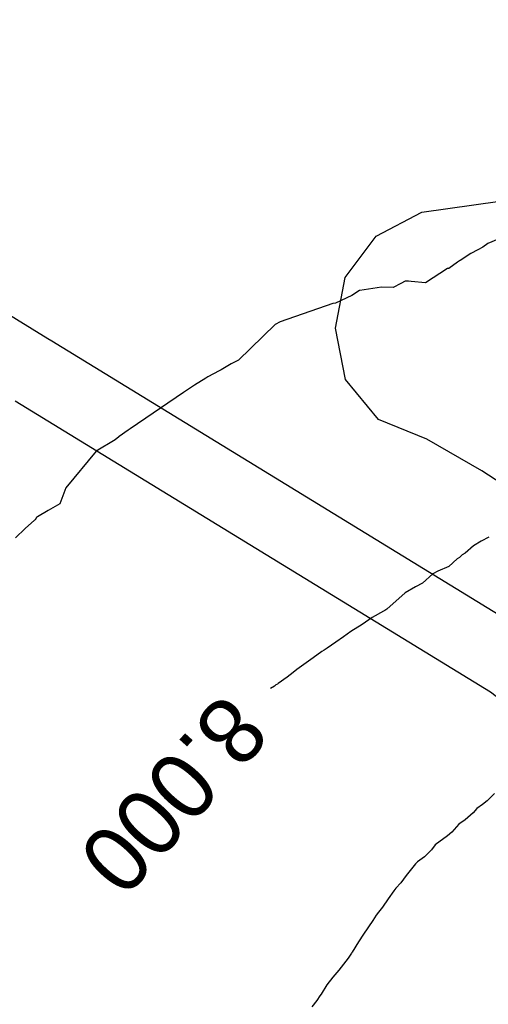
# Model space of a CAD drawing. Extents: x 158343 to 162498, y 431347 to 434500.
# Tile 144 of 220: x 159487 to 159500, y 434091 to 434118. Entities that reach past the tile are written whole.
import ezdxf

# ---------------------------------------------------------------- set-up
doc = ezdxf.new("R2010")
doc.units = 0
doc.header["$LTSCALE"] = 10
doc.header["$MEASUREMENT"] = 0
for name, color, linetype in [('000_arcering', 8, 'CONTINUOUS'), ('33_trappen en balustraden', 252, 'CONTINUOUS'), ('47_binneninrichting', 8, 'CONTINUOUS'), ('def. con-hoogtelijn (index)', 8, 'CONTINUOUS')]:
    doc.layers.add(name, color=color, linetype=linetype)
doc.styles.add('Style-WORKING', font='WORKING.shx')

# ---------------------------------------------------------------- blocks, each defined once
blk = doc.blocks.new('bestaande hoogtelijnen')
at = {"layer": 'def. con-hoogtelijn (index)'}
for p, q in [((-166.853, 45.879), (-167.721, 45.51)), ((-166.853, 45.879), (-167.721, 45.51)), ((-167.721, 45.51), (-167.852, 45.413)), ((-167.721, 45.51), (-167.852, 45.413)), ((-168.179, 45.24), (-168.473, 45.053)), ((-168.179, 45.24), (-168.473, 45.053)), ((-167.992, 45.341), (-168.179, 45.24)), ((-167.992, 45.341), (-168.179, 45.24)), ((-167.852, 45.413), (-167.992, 45.341)), ((-167.852, 45.413), (-167.992, 45.341)), ((-168.541, 45.004), (-168.774, 44.835)), ((-168.541, 45.004), (-168.774, 44.835)), ((-168.492, 45.04), (-168.541, 45.004)), ((-168.492, 45.04), (-168.541, 45.004)), ((-168.485, 45.045), (-168.492, 45.04)), ((-168.485, 45.045), (-168.492, 45.04)), ((-168.473, 45.053), (-168.485, 45.045)), ((-168.473, 45.053), (-168.485, 45.045)), ((-168.81, 44.837), (-169.415, 44.442)), ((-168.81, 44.837), (-169.415, 44.442)), ((-168.774, 44.835), (-168.81, 44.837)), ((-168.774, 44.835), (-168.81, 44.837)), ((-170.079, 44.426), (-170.29, 44.317)), ((-170.079, 44.426), (-170.29, 44.317)), ((-169.966, 44.493), (-170.079, 44.426)), ((-169.966, 44.493), (-170.079, 44.426)), ((-169.878, 44.489), (-169.966, 44.493)), ((-169.878, 44.489), (-169.966, 44.493)), ((-169.799, 44.484), (-169.878, 44.489)), ((-169.799, 44.484), (-169.878, 44.489)), ((-169.415, 44.442), (-169.799, 44.484)), ((-169.415, 44.442), (-169.799, 44.484)), ((-171.203, 44.235), (-171.413, 44.103)), ((-171.203, 44.235), (-171.413, 44.103)), ((-171.197, 44.236), (-171.203, 44.235)), ((-171.197, 44.236), (-171.203, 44.235)), ((-170.609, 44.324), (-171.197, 44.236)), ((-170.609, 44.324), (-171.197, 44.236)), ((-170.29, 44.317), (-170.609, 44.324)), ((-170.29, 44.317), (-170.609, 44.324)), ((-171.933, 43.885), (-173.364, 43.385)), ((-171.933, 43.885), (-173.364, 43.385)), ((-171.858, 43.89), (-171.933, 43.885)), ((-171.858, 43.89), (-171.933, 43.885)), ((-171.413, 44.103), (-171.858, 43.89)), ((-171.413, 44.103), (-171.858, 43.89)), ((-173.364, 43.385), (-173.498, 43.313)), ((-173.364, 43.385), (-173.498, 43.313)), ((-173.498, 43.313), (-174.492, 42.345)), ((-173.498, 43.313), (-174.492, 42.345)), ((-174.492, 42.345), (-174.687, 42.246)), ((-174.492, 42.345), (-174.687, 42.246)), ((-175.016, 42.051), (-175.328, 41.887)), ((-175.016, 42.051), (-175.328, 41.887)), ((-175.001, 42.06), (-175.016, 42.051)), ((-175.001, 42.06), (-175.016, 42.051)), ((-174.961, 42.082), (-175.001, 42.06)), ((-174.961, 42.082), (-175.001, 42.06)), ((-174.687, 42.246), (-174.961, 42.082)), ((-174.687, 42.246), (-174.961, 42.082)), ((-175.38, 41.854), (-175.691, 41.665)), ((-175.38, 41.854), (-175.691, 41.665)), ((-175.328, 41.887), (-175.38, 41.854)), ((-175.328, 41.887), (-175.38, 41.854)), ((-175.904, 41.519), (-175.989, 41.464)), ((-175.904, 41.519), (-175.989, 41.464)), ((-175.691, 41.665), (-175.904, 41.519)), ((-175.691, 41.665), (-175.904, 41.519)), ((-175.989, 41.464), (-177.437, 40.477)), ((-175.989, 41.464), (-177.437, 40.477)), ((-177.492, 40.438), (-177.731, 40.271)), ((-177.492, 40.438), (-177.731, 40.271)), ((-177.437, 40.477), (-177.492, 40.438)), ((-177.437, 40.477), (-177.492, 40.438)), ((-177.843, 40.18), (-178.357, 39.872)), ((-177.843, 40.18), (-178.357, 39.872)), ((-177.743, 40.258), (-177.843, 40.18)), ((-177.743, 40.258), (-177.843, 40.18)), ((-177.731, 40.271), (-177.743, 40.258)), ((-177.731, 40.271), (-177.743, 40.258)), ((-178.357, 39.872), (-179.181, 38.872)), ((-178.357, 39.872), (-179.181, 38.872)), ((-179.181, 38.872), (-179.345, 38.437)), ((-179.181, 38.872), (-179.345, 38.437)), ((-179.345, 38.437), (-179.664, 38.256)), ((-179.345, 38.437), (-179.664, 38.256)), ((-180.035, 37.991), (-180.284, 37.768)), ((-180.035, 37.991), (-180.284, 37.768)), ((-180.019, 38.003), (-180.035, 37.991)), ((-180.019, 38.003), (-180.035, 37.991)), ((-179.976, 38.068), (-180.019, 38.003)), ((-179.976, 38.068), (-180.019, 38.003)), ((-179.952, 38.084), (-179.976, 38.068)), ((-179.952, 38.084), (-179.976, 38.068)), ((-179.664, 38.256), (-179.952, 38.084)), ((-179.664, 38.256), (-179.952, 38.084)), ((-180.284, 37.768), (-180.553, 37.519)), ((-180.284, 37.768), (-180.553, 37.519)), ((-167.69, 37.537), (-167.901, 37.428)), ((-167.69, 37.537), (-167.901, 37.428)), ((-167.69, 37.537), (-167.901, 37.428)), ((-168.111, 37.296), (-168.334, 37.098)), ((-168.111, 37.296), (-168.334, 37.098)), ((-168.111, 37.296), (-168.334, 37.098)), ((-167.901, 37.428), (-168.111, 37.296)), ((-167.901, 37.428), (-168.111, 37.296)), ((-167.901, 37.428), (-168.111, 37.296)), ((-168.555, 36.946), (-168.776, 36.74)), ((-168.555, 36.946), (-168.776, 36.74)), ((-168.555, 36.946), (-168.776, 36.74)), ((-168.492, 36.978), (-168.555, 36.946)), ((-168.492, 36.978), (-168.555, 36.946)), ((-168.492, 36.978), (-168.555, 36.946)), ((-168.454, 37.013), (-168.492, 36.978)), ((-168.454, 37.013), (-168.492, 36.978)), ((-168.454, 37.013), (-168.492, 36.978)), ((-168.413, 37.05), (-168.454, 37.013)), ((-168.413, 37.05), (-168.454, 37.013)), ((-168.413, 37.05), (-168.454, 37.013)), ((-168.334, 37.098), (-168.413, 37.05)), ((-168.334, 37.098), (-168.413, 37.05)), ((-168.334, 37.098), (-168.413, 37.05)), ((-168.776, 36.74), (-169.079, 36.606)), ((-168.776, 36.74), (-169.079, 36.606)), ((-168.776, 36.74), (-169.079, 36.606)), ((-169.213, 36.534), (-169.492, 36.28)), ((-169.213, 36.534), (-169.492, 36.28)), ((-169.213, 36.534), (-169.492, 36.28)), ((-169.079, 36.606), (-169.213, 36.534)), ((-169.079, 36.606), (-169.213, 36.534)), ((-169.079, 36.606), (-169.213, 36.534)), ((-169.687, 36.181), (-169.961, 36.017)), ((-169.687, 36.181), (-169.961, 36.017)), ((-169.687, 36.181), (-169.961, 36.017)), ((-169.492, 36.28), (-169.687, 36.181)), ((-169.492, 36.28), (-169.687, 36.181)), ((-169.492, 36.28), (-169.687, 36.181)), ((-169.961, 36.017), (-170.461, 35.576)), ((-169.961, 36.017), (-170.461, 35.576)), ((-169.961, 36.017), (-170.461, 35.576)), ((-170.861, 35.354), (-171.132, 35.159)), ((-170.861, 35.354), (-171.132, 35.159)), ((-170.861, 35.354), (-171.132, 35.159)), ((-170.549, 35.519), (-170.861, 35.354)), ((-170.549, 35.519), (-170.861, 35.354)), ((-170.549, 35.519), (-170.861, 35.354)), ((-170.516, 35.544), (-170.549, 35.519)), ((-170.516, 35.544), (-170.549, 35.519)), ((-170.516, 35.544), (-170.549, 35.519)), ((-170.492, 35.558), (-170.516, 35.544)), ((-170.492, 35.558), (-170.516, 35.544)), ((-170.492, 35.558), (-170.516, 35.544)), ((-170.461, 35.576), (-170.492, 35.558)), ((-170.461, 35.576), (-170.492, 35.558)), ((-170.461, 35.576), (-170.492, 35.558)), ((-171.132, 35.159), (-171.443, 34.97)), ((-171.132, 35.159), (-171.443, 34.97)), ((-171.132, 35.159), (-171.443, 34.97)), ((-171.638, 34.826), (-171.852, 34.68)), ((-171.638, 34.826), (-171.852, 34.68)), ((-171.638, 34.826), (-171.852, 34.68)), ((-171.443, 34.97), (-171.638, 34.826)), ((-171.443, 34.97), (-171.638, 34.826)), ((-171.443, 34.97), (-171.638, 34.826)), ((-172.084, 34.519), (-172.169, 34.464)), ((-172.084, 34.519), (-172.169, 34.464)), ((-172.084, 34.519), (-172.169, 34.464)), ((-171.852, 34.68), (-172.084, 34.519)), ((-171.852, 34.68), (-172.084, 34.519)), ((-171.852, 34.68), (-172.084, 34.519)), ((-172.463, 34.258), (-172.907, 33.934)), ((-172.463, 34.258), (-172.907, 33.934)), ((-172.463, 34.258), (-172.907, 33.934)), ((-172.224, 34.424), (-172.463, 34.258)), ((-172.224, 34.424), (-172.463, 34.258)), ((-172.224, 34.424), (-172.463, 34.258)), ((-172.169, 34.464), (-172.224, 34.424)), ((-172.169, 34.464), (-172.224, 34.424)), ((-172.169, 34.464), (-172.224, 34.424)), ((-173.168, 33.732), (-173.413, 33.556)), ((-173.168, 33.732), (-173.413, 33.556)), ((-173.168, 33.732), (-173.413, 33.556)), ((-173.007, 33.856), (-173.168, 33.732)), ((-173.007, 33.856), (-173.168, 33.732)), ((-173.007, 33.856), (-173.168, 33.732)), ((-172.907, 33.934), (-173.007, 33.856)), ((-172.907, 33.934), (-173.007, 33.856)), ((-172.907, 33.934), (-173.007, 33.856)), ((-173.516, 33.481), (-173.627, 33.425)), ((-173.516, 33.481), (-173.627, 33.425)), ((-173.516, 33.481), (-173.627, 33.425)), ((-173.475, 33.519), (-173.516, 33.481)), ((-173.475, 33.519), (-173.516, 33.481)), ((-173.475, 33.519), (-173.516, 33.481)), ((-173.436, 33.542), (-173.475, 33.519)), ((-173.436, 33.542), (-173.475, 33.519)), ((-173.436, 33.542), (-173.475, 33.519)), ((-173.413, 33.556), (-173.436, 33.542)), ((-173.413, 33.556), (-173.436, 33.542)), ((-173.413, 33.556), (-173.436, 33.542)), ((-167.539, 30.566), (-167.733, 30.372)), ((-167.539, 30.566), (-167.733, 30.372)), ((-167.866, 30.268), (-168.013, 30.161)), ((-167.866, 30.268), (-168.013, 30.161)), ((-167.733, 30.372), (-167.866, 30.268)), ((-167.733, 30.372), (-167.866, 30.268)), ((-168.117, 30.046), (-168.333, 29.855)), ((-168.117, 30.046), (-168.333, 29.855)), ((-168.013, 30.161), (-168.117, 30.046)), ((-168.013, 30.161), (-168.117, 30.046)), ((-168.506, 29.735), (-168.698, 29.519)), ((-168.506, 29.735), (-168.698, 29.519)), ((-168.333, 29.855), (-168.506, 29.735)), ((-168.333, 29.855), (-168.506, 29.735)), ((-168.698, 29.519), (-168.812, 29.415)), ((-168.698, 29.519), (-168.812, 29.415)), ((-169.145, 29.172), (-169.249, 29.035)), ((-169.145, 29.172), (-169.249, 29.035)), ((-168.812, 29.415), (-169.145, 29.172)), ((-168.812, 29.415), (-169.145, 29.172)), ((-169.249, 29.035), (-169.441, 28.843)), ((-169.249, 29.035), (-169.441, 28.843)), ((-169.684, 28.653), (-169.934, 28.336)), ((-169.684, 28.653), (-169.934, 28.336)), ((-169.625, 28.711), (-169.684, 28.653)), ((-169.625, 28.711), (-169.684, 28.653)), ((-169.441, 28.843), (-169.625, 28.711)), ((-169.441, 28.843), (-169.625, 28.711)), ((-170.086, 28.144), (-170.22, 27.996)), ((-170.086, 28.144), (-170.22, 27.996)), ((-169.934, 28.336), (-170.086, 28.144)), ((-169.934, 28.336), (-170.086, 28.144)), ((-170.272, 27.924), (-170.429, 27.705)), ((-170.272, 27.924), (-170.429, 27.705)), ((-170.22, 27.996), (-170.272, 27.924)), ((-170.22, 27.996), (-170.272, 27.924)), ((-170.429, 27.705), (-170.576, 27.477)), ((-170.429, 27.705), (-170.576, 27.477)), ((-170.69, 27.342), (-170.75, 27.258)), ((-170.69, 27.342), (-170.75, 27.258)), ((-170.576, 27.477), (-170.69, 27.342)), ((-170.576, 27.477), (-170.69, 27.342)), ((-170.843, 27.12), (-171.098, 26.75)), ((-170.843, 27.12), (-171.098, 26.75)), ((-170.75, 27.258), (-170.843, 27.12)), ((-170.75, 27.258), (-170.843, 27.12)), ((-171.236, 26.539), (-171.402, 26.261)), ((-171.236, 26.539), (-171.402, 26.261)), ((-171.098, 26.75), (-171.236, 26.539)), ((-171.098, 26.75), (-171.236, 26.539)), ((-171.421, 26.234), (-171.493, 26.125)), ((-171.421, 26.234), (-171.493, 26.125)), ((-171.413, 26.245), (-171.421, 26.234)), ((-171.413, 26.245), (-171.421, 26.234)), ((-171.402, 26.261), (-171.413, 26.245)), ((-171.402, 26.261), (-171.413, 26.245)), ((-171.512, 26.095), (-171.765, 25.772)), ((-171.512, 26.095), (-171.765, 25.772)), ((-171.493, 26.125), (-171.512, 26.095)), ((-171.493, 26.125), (-171.512, 26.095)), ((-171.765, 25.772), (-171.926, 25.578)), ((-171.765, 25.772), (-171.926, 25.578)), ((-171.926, 25.578), (-172.09, 25.367)), ((-171.926, 25.578), (-172.09, 25.367)), ((-172.09, 25.367), (-172.249, 25.114)), ((-172.09, 25.367), (-172.249, 25.114)), ((-172.363, 24.945), (-172.498, 24.774)), ((-172.363, 24.945), (-172.498, 24.774)), ((-172.279, 25.073), (-172.363, 24.945)), ((-172.279, 25.073), (-172.363, 24.945)), ((-172.249, 25.114), (-172.279, 25.073)), ((-172.249, 25.114), (-172.279, 25.073))]:
    blk.add_line(p, q, dxfattribs=at)
at = {"layer": 'def. con-hoogtelijn (index)', "style": 'Style-WORKING'}
blk.add_text('8.000', height=1.8, rotation=227.9023, dxfattribs=at).set_placement((-174.898, 33.361))
blk.add_text('8.000', height=1.8, rotation=227.9023, dxfattribs=at).set_placement((-174.898, 33.361))
blk.add_text('8.000', height=1.8, rotation=227.9023, dxfattribs=at).set_placement((-174.898, 33.361))

msp = doc.modelspace()

# ---------------------------------------------------------------- linework, layer by layer
at = {"layer": '33_trappen en balustraden', "flags": 128}
for points in [[(159498.294, 434112.795), (159500.41, 434113.097), (159502.515, 434113.456)], [(159495.945, 434109.641), (159496.214, 434111.018), (159497.052, 434112.143), (159498.294, 434112.795)], [(159498.427, 434106.628), (159497.117, 434107.162), (159496.218, 434108.253), (159495.945, 434109.641)], [(159501.372, 434104.83), (159499.926, 434105.772), (159498.427, 434106.628)]]:
    msp.add_lwpolyline(points, dxfattribs=at)
at = {"layer": '47_binneninrichting', "flags": 128}
for points in [[(159488.13, 434109.358), (159474.078, 434118.026)], [(159518.093, 434087.739), (159506.738, 434097.1), (159501.235, 434101.327), (159488.237, 434109.292), (159488.13, 434109.358)], [(159487.244, 434107.672), (159500.157, 434099.759), (159505.555, 434095.613), (159516.848, 434086.303), (159518.046, 434085.209), (159519.278, 434084.107), (159520.488, 434083.014), (159521.674, 434081.898), (159524.02, 434079.427), (159525.126, 434078.118), (159526.215, 434076.778), (159527.339, 434075.393), (159529.589, 434072.73), (159530.602, 434071.52), (159531.617, 434070.317), (159532.663, 434069.115), (159533.772, 434067.908), (159536.241, 434065.512), (159537.514, 434064.416), (159538.777, 434063.384), (159540.025, 434062.393), (159541.252, 434061.417)]]:
    msp.add_lwpolyline(points, dxfattribs=at)

# ---------------------------------------------------------------- block references
at = {"layer": '000_arcering'}
msp.add_blockref('bestaande hoogtelijnen', (159667.804, 434066.432), dxfattribs=at)

doc.saveas('drawing.dxf')
